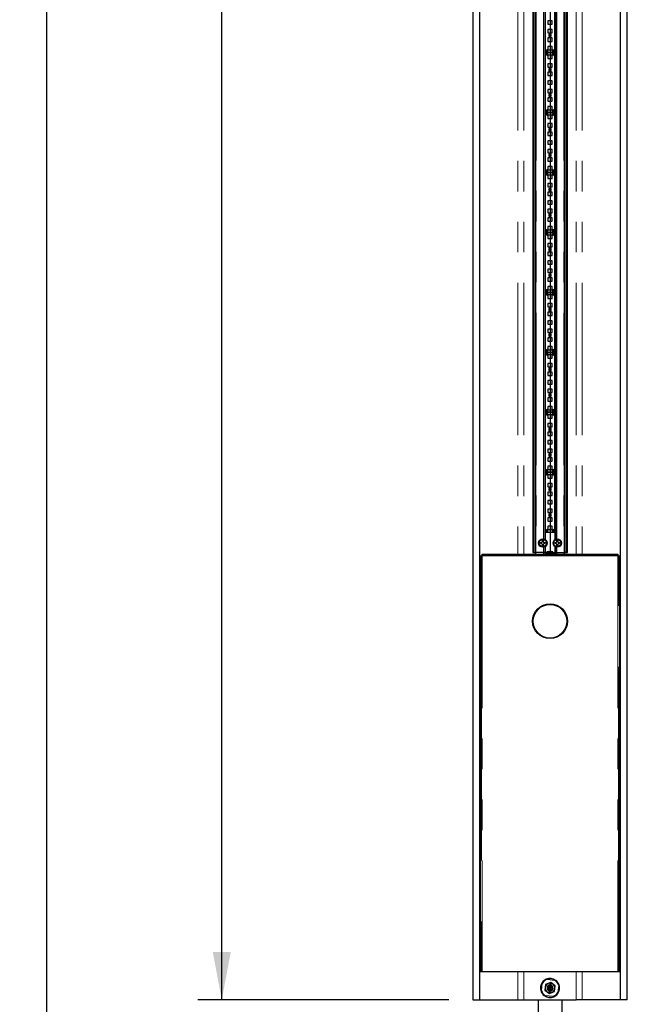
# Model space of a CAD drawing. Header units: millimetres. Extents: x 75 to 4122, y 120 to 5820.
# Tile 26 of 49: x 2187 to 2693, y 2488 to 3309. Entities that reach past the tile are written whole.
import ezdxf

# ---------------------------------------------------------------- set-up
doc = ezdxf.new("R2010")
doc.units = ezdxf.units.MM
doc.header["$LTSCALE"] = 20
doc.linetypes.add('CENTERX2', pattern=[20.32, 12.7, -2.54, 2.54, -2.54])
doc.linetypes.add('PHANTOM', pattern=[12.7, 6.35, -1.27, 1.27, -1.27, 1.27, -1.27])
doc.layers.add('DISEGNO', color=7, linetype='Continuous')
doc.styles.add('SLDTEXTSTYLE0', font='ASTEP-SANS-REGULAR.TTF')
doc.dimstyles.new('SLDDIMSTYLE0', dxfattribs={"dimtxt": 55.654222, "dimasz": 40, "dimexe": 0, "dimexo": 0.0625, "dimgap": 13.913556, "dimtad": 0, "dimrnd": 1e-09, "dimzin": 12, "dimdsep": 46, "dimtxsty": 'SLDTEXTSTYLE0', "dimsah": 1, "dimcen": 0.09, "dimadec": 0, "dimazin": 3, "dimtfac": 1, "dimtofl": 0, "dimtmove": 0, "dimatfit": 3, "dimfxl": 0, "dimfrac": 2, "dimtolj": 1, "dimtzin": 12, "dimarcsym": 0})

# ---------------------------------------------------------------- blocks, each defined once
blk = doc.blocks.new('_D_2')
at = {"layer": 'DISEGNO', "color": 7}
for p, q in [((2544.27, 5121.21), (2335.13, 5121.21)), ((2355.13, 5121.21), (2355.13, 3875.47)), ((2355.13, 2491.21), (2355.13, 3736.95)), ((2544.27, 2491.21), (2335.13, 2491.21))]:
    blk.add_line(p, q, dxfattribs=at)
for points in [[(2355.13, 5121.21), (2347.63, 5081.21), (2362.63, 5081.21)], [(2355.13, 2491.21), (2362.63, 2531.21), (2347.63, 2531.21)]]:
    blk.add_solid(points, dxfattribs=at)
at = {"layer": 'DISEGNO', "color": 7, "insert": (2336.06, 3736.95), "char_height": 42.333, "attachment_point": 1, "rotation": 90, "style": 'SLDTEXTSTYLE0'}
blk.add_mtext('2630', dxfattribs=at)
blk = doc.blocks.new('_D_3')
at = {"layer": 'DISEGNO', "color": 7}
for p, q in [((2581.14, 5589.21), (2189.37, 5589.21)), ((2209.37, 5589.21), (2209.37, 4112.15)), ((2209.37, 2023.21), (2209.37, 3500.27)), ((2581.14, 2023.21), (2189.37, 2023.21))]:
    blk.add_line(p, q, dxfattribs=at)
for points in [[(2209.37, 5589.21), (2201.87, 5549.21), (2216.87, 5549.21)], [(2209.37, 2023.21), (2216.87, 2063.21), (2201.87, 2063.21)]]:
    blk.add_solid(points, dxfattribs=at)
at = {"layer": 'DISEGNO', "color": 7, "attachment_point": 1, "rotation": 90, "style": 'SLDTEXTSTYLE0'}
for s, insert, char_height in [('3550', (2190.3, 3973.15), 42.333), ('MIN. 2920 / MAX. ', (2190.3, 3500.27), 42.3333)]:
    blk.add_mtext(s, dxfattribs=dict(at, insert=insert, char_height=char_height))

msp = doc.modelspace()

# ---------------------------------------------------------------- linework, layer by layer
at = {"color": 7, "linetype": 'Continuous', "lineweight": 25}
for p, q in [((2564.267, 5121.211), (2564.267, 2491.211)), ((2570.267, 2491.211), (2570.267, 5121.211)), ((2687.01, 5121.211), (2687.01, 2491.211)), ((2693.01, 2491.211), (2693.01, 5121.211)), ((2614.208, 5096.211), (2614.208, 2864.211)), ((2615.208, 5096.211), (2615.208, 2864.211)), ((2616.613, 5096.211), (2616.613, 2863.011)), ((2628.636, 5096.211), (2628.636, 2864.211)), ((2628.638, 5096.211), (2628.638, 2864.211)), ((2628.638, 5096.211), (2628.638, 2864.211)), ((2628.641, 5096.211), (2628.641, 2864.211)), ((2640.663, 2863.011), (2640.663, 5096.211)), ((2642.069, 2864.211), (2642.069, 5096.211)), ((2643.068, 2864.211), (2643.068, 5096.211)), ((2623.138, 3424.746), (2623.138, 2875.675)), ((2624.488, 3425.239), (2624.488, 2875.182)), ((2632.788, 3425.239), (2632.788, 2875.182)), ((2634.138, 3424.746), (2634.138, 2875.675)), ((2624.638, 3331.211), (2624.638, 3281.211)), ((2632.638, 3281.211), (2632.638, 3331.211)), ((2626.888, 3307.611), (2626.888, 3304.811)), ((2630.388, 3307.611), (2626.888, 3307.611)), ((2626.888, 3304.811), (2630.388, 3304.811)), ((2626.888, 3300.471), (2626.888, 3297.671)), ((2630.388, 3300.471), (2626.888, 3300.471)), ((2630.388, 3304.811), (2630.388, 3307.611)), ((2630.388, 3297.671), (2630.388, 3300.471)), ((2626.888, 3297.671), (2630.388, 3297.671)), ((2626.888, 3293.331), (2626.888, 3290.531)), ((2630.388, 3293.331), (2626.888, 3293.331)), ((2627.638, 3296.251), (2627.638, 3294.751)), ((2629.638, 3296.251), (2627.638, 3296.251)), ((2627.638, 3294.751), (2629.638, 3294.751)), ((2629.638, 3294.751), (2629.638, 3296.251)), ((2630.388, 3290.531), (2630.388, 3293.331)), ((2626.888, 3290.531), (2630.388, 3290.531)), ((2630.388, 3286.191), (2626.888, 3286.191)), ((2626.888, 3286.191), (2626.888, 3283.391)), ((2630.388, 3283.391), (2630.388, 3286.191)), ((2624.638, 3281.211), (2624.638, 3231.211)), ((2625.388, 3281.211), (2624.638, 3281.211)), ((2624.638, 3281.211), (2625.388, 3281.211)), ((2625.388, 3282.711), (2625.388, 3281.211)), ((2625.388, 3281.211), (2625.388, 3279.711)), ((2626.888, 3281.211), (2625.388, 3281.211)), ((2625.388, 3281.211), (2626.888, 3281.211)), ((2626.888, 3283.391), (2630.388, 3283.391)), ((2626.888, 3281.211), (2626.888, 3282.711)), ((2626.888, 3279.711), (2626.888, 3281.211)), ((2630.388, 3281.211), (2626.888, 3281.211)), ((2626.888, 3281.211), (2630.388, 3281.211)), ((2626.888, 3279.031), (2626.888, 3276.231)), ((2630.388, 3279.031), (2626.888, 3279.031)), ((2626.888, 3276.231), (2630.388, 3276.231)), ((2630.388, 3282.711), (2630.388, 3281.211)), ((2631.888, 3281.211), (2630.388, 3281.211)), ((2630.388, 3281.211), (2630.388, 3279.711)), ((2630.388, 3281.211), (2631.888, 3281.211)), ((2630.388, 3276.231), (2630.388, 3279.031)), ((2631.888, 3281.211), (2631.888, 3282.711)), ((2631.888, 3279.711), (2631.888, 3281.211)), ((2632.638, 3281.211), (2631.888, 3281.211)), ((2631.888, 3281.211), (2632.638, 3281.211)), ((2632.638, 3231.211), (2632.638, 3281.211)), ((2630.388, 3271.891), (2626.888, 3271.891)), ((2626.888, 3271.891), (2626.888, 3269.091)), ((2626.888, 3269.091), (2630.388, 3269.091)), ((2627.638, 3267.671), (2627.638, 3266.171)), ((2629.638, 3267.671), (2627.638, 3267.671)), ((2629.638, 3266.171), (2629.638, 3267.671)), ((2630.388, 3269.091), (2630.388, 3271.891)), ((2626.888, 3264.751), (2626.888, 3261.951)), ((2630.388, 3264.751), (2626.888, 3264.751)), ((2626.888, 3261.951), (2630.388, 3261.951)), ((2627.638, 3266.171), (2629.638, 3266.171)), ((2630.388, 3261.951), (2630.388, 3264.751)), ((2630.388, 3257.611), (2626.888, 3257.611)), ((2626.888, 3257.611), (2626.888, 3254.811)), ((2626.888, 3254.811), (2630.388, 3254.811)), ((2630.388, 3254.811), (2630.388, 3257.611)), ((2626.888, 3250.471), (2626.888, 3247.671)), ((2630.388, 3250.471), (2626.888, 3250.471)), ((2626.888, 3247.671), (2630.388, 3247.671)), ((2630.388, 3243.331), (2626.888, 3243.331)), ((2626.888, 3243.331), (2626.888, 3240.531)), ((2627.638, 3246.251), (2627.638, 3244.751)), ((2629.638, 3246.251), (2627.638, 3246.251)), ((2627.638, 3244.751), (2629.638, 3244.751)), ((2629.638, 3244.751), (2629.638, 3246.251)), ((2630.388, 3247.671), (2630.388, 3250.471)), ((2630.388, 3240.531), (2630.388, 3243.331)), ((2626.888, 3240.531), (2630.388, 3240.531)), ((2626.888, 3236.191), (2626.888, 3233.391)), ((2630.388, 3236.191), (2626.888, 3236.191)), ((2630.388, 3233.391), (2630.388, 3236.191)), ((2624.638, 3231.211), (2625.388, 3231.211)), ((2624.638, 3231.211), (2624.638, 3181.211)), ((2625.388, 3231.211), (2624.638, 3231.211)), ((2625.388, 3232.711), (2625.388, 3231.211)), ((2625.388, 3231.211), (2626.888, 3231.211)), ((2625.388, 3231.211), (2625.388, 3229.711)), ((2626.888, 3231.211), (2625.388, 3231.211)), ((2626.888, 3233.391), (2630.388, 3233.391)), ((2626.888, 3231.211), (2626.888, 3232.711)), ((2626.888, 3231.211), (2630.388, 3231.211)), ((2626.888, 3229.711), (2626.888, 3231.211)), ((2630.388, 3231.211), (2626.888, 3231.211)), ((2626.888, 3229.031), (2626.888, 3226.231)), ((2630.388, 3229.031), (2626.888, 3229.031)), ((2630.388, 3232.711), (2630.388, 3231.211)), ((2630.388, 3231.211), (2631.888, 3231.211)), ((2630.388, 3231.211), (2630.388, 3229.711)), ((2631.888, 3231.211), (2630.388, 3231.211)), ((2630.388, 3226.231), (2630.388, 3229.031)), ((2631.888, 3231.211), (2631.888, 3232.711)), ((2631.888, 3231.211), (2632.638, 3231.211)), ((2631.888, 3229.711), (2631.888, 3231.211)), ((2632.638, 3231.211), (2631.888, 3231.211)), ((2632.638, 3181.211), (2632.638, 3231.211)), ((2626.888, 3226.231), (2630.388, 3226.231)), ((2630.388, 3221.891), (2626.888, 3221.891)), ((2626.888, 3221.891), (2626.888, 3219.091)), ((2626.888, 3219.091), (2630.388, 3219.091)), ((2630.388, 3219.091), (2630.388, 3221.891)), ((2630.388, 3214.751), (2626.888, 3214.751)), ((2626.888, 3214.751), (2626.888, 3211.951)), ((2626.888, 3211.951), (2630.388, 3211.951)), ((2627.638, 3217.671), (2627.638, 3216.171)), ((2629.638, 3217.671), (2627.638, 3217.671)), ((2627.638, 3216.171), (2629.638, 3216.171)), ((2629.638, 3216.171), (2629.638, 3217.671)), ((2630.388, 3211.951), (2630.388, 3214.751)), ((2630.388, 3207.611), (2626.888, 3207.611)), ((2626.888, 3207.611), (2626.888, 3204.811)), ((2626.888, 3204.811), (2630.388, 3204.811)), ((2630.388, 3204.811), (2630.388, 3207.611)), ((2626.888, 3200.471), (2626.888, 3197.671)), ((2630.388, 3200.471), (2626.888, 3200.471)), ((2626.888, 3197.671), (2630.388, 3197.671)), ((2627.638, 3196.251), (2627.638, 3194.751)), ((2629.638, 3196.251), (2627.638, 3196.251)), ((2627.638, 3194.751), (2629.638, 3194.751)), ((2629.638, 3194.751), (2629.638, 3196.251)), ((2630.388, 3197.671), (2630.388, 3200.471)), ((2630.388, 3193.331), (2626.888, 3193.331)), ((2626.888, 3193.331), (2626.888, 3190.531)), ((2626.888, 3190.531), (2630.388, 3190.531)), ((2626.888, 3186.191), (2626.888, 3183.391)), ((2630.388, 3186.191), (2626.888, 3186.191)), ((2630.388, 3190.531), (2630.388, 3193.331)), ((2630.388, 3183.391), (2630.388, 3186.191)), ((2624.638, 3181.211), (2625.388, 3181.211)), ((2624.638, 3181.211), (2624.638, 3131.211)), ((2625.388, 3181.211), (2624.638, 3181.211)), ((2625.388, 3182.711), (2625.388, 3181.211)), ((2625.388, 3181.211), (2626.888, 3181.211)), ((2625.388, 3181.211), (2625.388, 3179.711)), ((2626.888, 3181.211), (2625.388, 3181.211)), ((2626.888, 3183.391), (2630.388, 3183.391)), ((2626.888, 3181.211), (2626.888, 3182.711)), ((2626.888, 3181.211), (2630.388, 3181.211)), ((2626.888, 3179.711), (2626.888, 3181.211)), ((2630.388, 3181.211), (2626.888, 3181.211)), ((2626.888, 3179.031), (2626.888, 3176.231)), ((2630.388, 3179.031), (2626.888, 3179.031)), ((2630.388, 3182.711), (2630.388, 3181.211)), ((2630.388, 3181.211), (2631.888, 3181.211)), ((2630.388, 3181.211), (2630.388, 3179.711)), ((2631.888, 3181.211), (2630.388, 3181.211)), ((2630.388, 3176.231), (2630.388, 3179.031)), ((2631.888, 3181.211), (2631.888, 3182.711)), ((2631.888, 3181.211), (2632.638, 3181.211)), ((2631.888, 3179.711), (2631.888, 3181.211)), ((2632.638, 3181.211), (2631.888, 3181.211)), ((2632.638, 3131.211), (2632.638, 3181.211)), ((2626.888, 3176.231), (2630.388, 3176.231)), ((2630.388, 3171.891), (2626.888, 3171.891)), ((2626.888, 3171.891), (2626.888, 3169.091)), ((2626.888, 3169.091), (2630.388, 3169.091)), ((2630.388, 3169.091), (2630.388, 3171.891)), ((2630.388, 3164.751), (2626.888, 3164.751)), ((2626.888, 3164.751), (2626.888, 3161.951)), ((2626.888, 3161.951), (2630.388, 3161.951)), ((2627.638, 3167.671), (2627.638, 3166.171)), ((2629.638, 3167.671), (2627.638, 3167.671)), ((2627.638, 3166.171), (2629.638, 3166.171)), ((2629.638, 3166.171), (2629.638, 3167.671)), ((2630.388, 3161.951), (2630.388, 3164.751)), ((2626.888, 3157.611), (2626.888, 3154.811)), ((2630.388, 3157.611), (2626.888, 3157.611)), ((2626.888, 3154.811), (2630.388, 3154.811)), ((2630.388, 3154.811), (2630.388, 3157.611)), ((2630.388, 3150.471), (2626.888, 3150.471)), ((2626.888, 3150.471), (2626.888, 3147.671)), ((2626.888, 3147.671), (2630.388, 3147.671)), ((2627.638, 3146.251), (2627.638, 3144.751)), ((2629.638, 3146.251), (2627.638, 3146.251)), ((2627.638, 3144.751), (2629.638, 3144.751)), ((2629.638, 3144.751), (2629.638, 3146.251)), ((2630.388, 3147.671), (2630.388, 3150.471)), ((2626.888, 3143.331), (2626.888, 3140.531)), ((2630.388, 3143.331), (2626.888, 3143.331)), ((2626.888, 3140.531), (2630.388, 3140.531)), ((2626.888, 3136.191), (2626.888, 3133.391)), ((2630.388, 3136.191), (2626.888, 3136.191)), ((2630.388, 3140.531), (2630.388, 3143.331)), ((2630.388, 3133.391), (2630.388, 3136.191)), ((2624.638, 3131.211), (2624.638, 3081.211)), ((2625.388, 3131.211), (2624.638, 3131.211)), ((2624.638, 3131.211), (2625.388, 3131.211)), ((2625.388, 3132.711), (2625.388, 3131.211)), ((2625.388, 3131.211), (2625.388, 3129.711)), ((2626.888, 3131.211), (2625.388, 3131.211)), ((2625.388, 3131.211), (2626.888, 3131.211)), ((2626.888, 3133.391), (2630.388, 3133.391)), ((2626.888, 3131.211), (2626.888, 3132.711)), ((2626.888, 3129.711), (2626.888, 3131.211)), ((2630.388, 3131.211), (2626.888, 3131.211)), ((2626.888, 3131.211), (2630.388, 3131.211)), ((2630.388, 3129.031), (2626.888, 3129.031)), ((2626.888, 3129.031), (2626.888, 3126.231)), ((2630.388, 3132.711), (2630.388, 3131.211)), ((2630.388, 3131.211), (2630.388, 3129.711)), ((2631.888, 3131.211), (2630.388, 3131.211)), ((2630.388, 3131.211), (2631.888, 3131.211)), ((2630.388, 3126.231), (2630.388, 3129.031)), ((2631.888, 3131.211), (2631.888, 3132.711)), ((2631.888, 3129.711), (2631.888, 3131.211)), ((2632.638, 3131.211), (2631.888, 3131.211)), ((2631.888, 3131.211), (2632.638, 3131.211)), ((2632.638, 3081.211), (2632.638, 3131.211)), ((2626.888, 3126.231), (2630.388, 3126.231)), ((2630.388, 3121.891), (2626.888, 3121.891)), ((2626.888, 3121.891), (2626.888, 3119.091)), ((2630.388, 3119.091), (2630.388, 3121.891)), ((2626.888, 3119.091), (2630.388, 3119.091)), ((2626.888, 3114.751), (2626.888, 3111.951)), ((2630.388, 3114.751), (2626.888, 3114.751)), ((2626.888, 3111.951), (2630.388, 3111.951)), ((2627.638, 3117.671), (2627.638, 3116.171)), ((2629.638, 3117.671), (2627.638, 3117.671)), ((2627.638, 3116.171), (2629.638, 3116.171)), ((2629.638, 3116.171), (2629.638, 3117.671)), ((2630.388, 3111.951), (2630.388, 3114.751)), ((2626.888, 3107.611), (2626.888, 3104.811)), ((2630.388, 3107.611), (2626.888, 3107.611)), ((2626.888, 3104.811), (2630.388, 3104.811)), ((2630.388, 3104.811), (2630.388, 3107.611)), ((2626.888, 3100.471), (2626.888, 3097.671)), ((2630.388, 3100.471), (2626.888, 3100.471)), ((2626.888, 3097.671), (2630.388, 3097.671)), ((2627.638, 3096.251), (2627.638, 3094.751)), ((2629.638, 3096.251), (2627.638, 3096.251)), ((2629.638, 3094.751), (2629.638, 3096.251)), ((2630.388, 3097.671), (2630.388, 3100.471)), ((2630.388, 3093.331), (2626.888, 3093.331)), ((2626.888, 3093.331), (2626.888, 3090.531)), ((2626.888, 3090.531), (2630.388, 3090.531)), ((2627.638, 3094.751), (2629.638, 3094.751)), ((2630.388, 3090.531), (2630.388, 3093.331)), ((2624.638, 3081.211), (2624.638, 3031.211)), ((2625.388, 3081.211), (2624.638, 3081.211)), ((2624.638, 3081.211), (2625.388, 3081.211)), ((2625.388, 3082.711), (2625.388, 3081.211)), ((2625.388, 3081.211), (2625.388, 3079.711)), ((2626.888, 3081.211), (2625.388, 3081.211)), ((2625.388, 3081.211), (2626.888, 3081.211)), ((2630.388, 3086.191), (2626.888, 3086.191)), ((2626.888, 3086.191), (2626.888, 3083.391)), ((2626.888, 3083.391), (2630.388, 3083.391)), ((2626.888, 3081.211), (2626.888, 3082.711)), ((2626.888, 3079.711), (2626.888, 3081.211)), ((2630.388, 3081.211), (2626.888, 3081.211)), ((2626.888, 3081.211), (2630.388, 3081.211)), ((2630.388, 3079.031), (2626.888, 3079.031)), ((2626.888, 3079.031), (2626.888, 3076.231)), ((2630.388, 3083.391), (2630.388, 3086.191)), ((2630.388, 3082.711), (2630.388, 3081.211)), ((2631.888, 3081.211), (2630.388, 3081.211)), ((2630.388, 3081.211), (2630.388, 3079.711)), ((2630.388, 3081.211), (2631.888, 3081.211)), ((2630.388, 3076.231), (2630.388, 3079.031)), ((2631.888, 3081.211), (2631.888, 3082.711)), ((2631.888, 3079.711), (2631.888, 3081.211)), ((2632.638, 3081.211), (2631.888, 3081.211)), ((2631.888, 3081.211), (2632.638, 3081.211)), ((2632.638, 3031.211), (2632.638, 3081.211)), ((2626.888, 3076.231), (2630.388, 3076.231)), ((2630.388, 3071.891), (2626.888, 3071.891)), ((2626.888, 3071.891), (2626.888, 3069.091)), ((2630.388, 3069.091), (2630.388, 3071.891)), ((2626.888, 3069.091), (2630.388, 3069.091)), ((2626.888, 3064.751), (2626.888, 3061.951)), ((2630.388, 3064.751), (2626.888, 3064.751)), ((2627.638, 3067.671), (2627.638, 3066.171)), ((2629.638, 3067.671), (2627.638, 3067.671)), ((2627.638, 3066.171), (2629.638, 3066.171)), ((2629.638, 3066.171), (2629.638, 3067.671)), ((2630.388, 3061.951), (2630.388, 3064.751)), ((2626.888, 3061.951), (2630.388, 3061.951)), ((2630.388, 3057.611), (2626.888, 3057.611)), ((2626.888, 3057.611), (2626.888, 3054.811)), ((2626.888, 3054.811), (2630.388, 3054.811)), ((2630.388, 3054.811), (2630.388, 3057.611)), ((2626.888, 3050.471), (2626.888, 3047.671)), ((2630.388, 3050.471), (2626.888, 3050.471)), ((2626.888, 3047.671), (2630.388, 3047.671)), ((2627.638, 3046.251), (2627.638, 3044.751)), ((2629.638, 3046.251), (2627.638, 3046.251)), ((2629.638, 3044.751), (2629.638, 3046.251)), ((2630.388, 3047.671), (2630.388, 3050.471)), ((2626.888, 3043.331), (2626.888, 3040.531)), ((2630.388, 3043.331), (2626.888, 3043.331)), ((2626.888, 3040.531), (2630.388, 3040.531)), ((2627.638, 3044.751), (2629.638, 3044.751)), ((2630.388, 3040.531), (2630.388, 3043.331)), ((2624.638, 3031.211), (2625.388, 3031.211)), ((2624.638, 3031.211), (2624.638, 2981.211)), ((2625.388, 3031.211), (2624.638, 3031.211)), ((2625.388, 3032.711), (2625.388, 3031.211)), ((2625.388, 3031.211), (2626.888, 3031.211)), ((2625.388, 3031.211), (2625.388, 3029.711)), ((2626.888, 3031.211), (2625.388, 3031.211)), ((2630.388, 3036.191), (2626.888, 3036.191)), ((2626.888, 3036.191), (2626.888, 3033.391)), ((2626.888, 3033.391), (2630.388, 3033.391)), ((2626.888, 3031.211), (2626.888, 3032.711)), ((2626.888, 3031.211), (2630.388, 3031.211)), ((2626.888, 3029.711), (2626.888, 3031.211)), ((2630.388, 3031.211), (2626.888, 3031.211)), ((2630.388, 3033.391), (2630.388, 3036.191)), ((2630.388, 3032.711), (2630.388, 3031.211)), ((2630.388, 3031.211), (2631.888, 3031.211)), ((2630.388, 3031.211), (2630.388, 3029.711)), ((2631.888, 3031.211), (2630.388, 3031.211)), ((2631.888, 3031.211), (2631.888, 3032.711)), ((2631.888, 3031.211), (2632.638, 3031.211)), ((2631.888, 3029.711), (2631.888, 3031.211)), ((2632.638, 3031.211), (2631.888, 3031.211)), ((2632.638, 2981.211), (2632.638, 3031.211)), ((2626.888, 3029.031), (2626.888, 3026.231)), ((2630.388, 3029.031), (2626.888, 3029.031)), ((2626.888, 3026.231), (2630.388, 3026.231)), ((2626.888, 3021.891), (2626.888, 3019.091)), ((2630.388, 3021.891), (2626.888, 3021.891)), ((2630.388, 3026.231), (2630.388, 3029.031)), ((2630.388, 3019.091), (2630.388, 3021.891)), ((2626.888, 3019.091), (2630.388, 3019.091)), ((2630.388, 3014.751), (2626.888, 3014.751)), ((2626.888, 3014.751), (2626.888, 3011.951)), ((2627.638, 3017.671), (2627.638, 3016.171)), ((2629.638, 3017.671), (2627.638, 3017.671)), ((2627.638, 3016.171), (2629.638, 3016.171)), ((2629.638, 3016.171), (2629.638, 3017.671)), ((2630.388, 3011.951), (2630.388, 3014.751)), ((2626.888, 3011.951), (2630.388, 3011.951)), ((2626.888, 3007.611), (2626.888, 3004.811)), ((2630.388, 3007.611), (2626.888, 3007.611)), ((2630.388, 3004.811), (2630.388, 3007.611)), ((2626.888, 3004.811), (2630.388, 3004.811)), ((2626.888, 3000.471), (2626.888, 2997.671)), ((2630.388, 3000.471), (2626.888, 3000.471)), ((2626.888, 2997.671), (2630.388, 2997.671)), ((2630.388, 2997.671), (2630.388, 3000.471)), ((2630.388, 2993.331), (2626.888, 2993.331)), ((2626.888, 2993.331), (2626.888, 2990.531)), ((2626.888, 2990.531), (2630.388, 2990.531)), ((2627.638, 2996.251), (2627.638, 2994.751)), ((2629.638, 2996.251), (2627.638, 2996.251)), ((2627.638, 2994.751), (2629.638, 2994.751)), ((2629.638, 2994.751), (2629.638, 2996.251)), ((2630.388, 2990.531), (2630.388, 2993.331)), ((2624.638, 2981.211), (2625.388, 2981.211)), ((2624.638, 2981.211), (2624.638, 2931.211)), ((2625.388, 2981.211), (2624.638, 2981.211)), ((2625.388, 2982.711), (2625.388, 2981.211)), ((2625.388, 2981.211), (2626.888, 2981.211)), ((2625.388, 2981.211), (2625.388, 2979.711)), ((2626.888, 2981.211), (2625.388, 2981.211)), ((2626.888, 2986.191), (2626.888, 2983.391)), ((2630.388, 2986.191), (2626.888, 2986.191)), ((2626.888, 2983.391), (2630.388, 2983.391)), ((2626.888, 2981.211), (2626.888, 2982.711)), ((2626.888, 2981.211), (2630.388, 2981.211)), ((2626.888, 2979.711), (2626.888, 2981.211)), ((2630.388, 2981.211), (2626.888, 2981.211)), ((2630.388, 2983.391), (2630.388, 2986.191)), ((2630.388, 2982.711), (2630.388, 2981.211)), ((2630.388, 2981.211), (2631.888, 2981.211)), ((2630.388, 2981.211), (2630.388, 2979.711)), ((2631.888, 2981.211), (2630.388, 2981.211)), ((2631.888, 2981.211), (2631.888, 2982.711)), ((2631.888, 2981.211), (2632.638, 2981.211)), ((2631.888, 2979.711), (2631.888, 2981.211)), ((2632.638, 2981.211), (2631.888, 2981.211)), ((2632.638, 2931.211), (2632.638, 2981.211)), ((2626.888, 2979.031), (2626.888, 2976.231)), ((2630.388, 2979.031), (2626.888, 2979.031)), ((2626.888, 2976.231), (2630.388, 2976.231)), ((2630.388, 2976.231), (2630.388, 2979.031)), ((2630.388, 2971.891), (2626.888, 2971.891)), ((2626.888, 2971.891), (2626.888, 2969.091)), ((2626.888, 2969.091), (2630.388, 2969.091)), ((2626.888, 2964.751), (2626.888, 2961.951)), ((2630.388, 2964.751), (2626.888, 2964.751)), ((2627.638, 2967.671), (2627.638, 2966.171)), ((2629.638, 2967.671), (2627.638, 2967.671)), ((2627.638, 2966.171), (2629.638, 2966.171)), ((2629.638, 2966.171), (2629.638, 2967.671)), ((2630.388, 2969.091), (2630.388, 2971.891)), ((2630.388, 2961.951), (2630.388, 2964.751)), ((2626.888, 2961.951), (2630.388, 2961.951)), ((2626.888, 2957.611), (2626.888, 2954.811)), ((2630.388, 2957.611), (2626.888, 2957.611)), ((2630.388, 2954.811), (2630.388, 2957.611)), ((2626.888, 2954.811), (2630.388, 2954.811)), ((2630.388, 2950.471), (2626.888, 2950.471)), ((2626.888, 2950.471), (2626.888, 2947.671)), ((2626.888, 2947.671), (2630.388, 2947.671)), ((2630.388, 2947.671), (2630.388, 2950.471)), ((2630.388, 2943.331), (2626.888, 2943.331)), ((2626.888, 2943.331), (2626.888, 2940.531)), ((2626.888, 2940.531), (2630.388, 2940.531)), ((2627.638, 2946.251), (2627.638, 2944.751)), ((2629.638, 2946.251), (2627.638, 2946.251)), ((2627.638, 2944.751), (2629.638, 2944.751)), ((2629.638, 2944.751), (2629.638, 2946.251)), ((2630.388, 2940.531), (2630.388, 2943.331)), ((2624.638, 2931.211), (2625.388, 2931.211)), ((2624.638, 2931.211), (2624.638, 2881.211)), ((2625.388, 2931.211), (2624.638, 2931.211)), ((2625.388, 2932.711), (2625.388, 2931.211)), ((2625.388, 2931.211), (2626.888, 2931.211)), ((2625.388, 2931.211), (2625.388, 2929.711)), ((2626.888, 2931.211), (2625.388, 2931.211)), ((2626.888, 2936.191), (2626.888, 2933.391)), ((2630.388, 2936.191), (2626.888, 2936.191)), ((2626.888, 2933.391), (2630.388, 2933.391)), ((2626.888, 2931.211), (2626.888, 2932.711)), ((2626.888, 2931.211), (2630.388, 2931.211)), ((2626.888, 2929.711), (2626.888, 2931.211)), ((2630.388, 2931.211), (2626.888, 2931.211)), ((2630.388, 2933.391), (2630.388, 2936.191)), ((2630.388, 2932.711), (2630.388, 2931.211)), ((2630.388, 2931.211), (2631.888, 2931.211)), ((2630.388, 2931.211), (2630.388, 2929.711)), ((2631.888, 2931.211), (2630.388, 2931.211)), ((2631.888, 2931.211), (2631.888, 2932.711)), ((2631.888, 2931.211), (2632.638, 2931.211)), ((2631.888, 2929.711), (2631.888, 2931.211)), ((2632.638, 2931.211), (2631.888, 2931.211)), ((2632.638, 2881.211), (2632.638, 2931.211)), ((2626.888, 2929.031), (2626.888, 2926.231)), ((2630.388, 2929.031), (2626.888, 2929.031)), ((2626.888, 2926.231), (2630.388, 2926.231)), ((2630.388, 2926.231), (2630.388, 2929.031)), ((2630.388, 2921.891), (2626.888, 2921.891)), ((2626.888, 2921.891), (2626.888, 2919.091)), ((2626.888, 2919.091), (2630.388, 2919.091)), ((2626.888, 2914.751), (2626.888, 2911.951)), ((2630.388, 2914.751), (2626.888, 2914.751)), ((2627.638, 2917.671), (2627.638, 2916.171)), ((2629.638, 2917.671), (2627.638, 2917.671)), ((2627.638, 2916.171), (2629.638, 2916.171)), ((2629.638, 2916.171), (2629.638, 2917.671)), ((2630.388, 2919.091), (2630.388, 2921.891)), ((2630.388, 2911.951), (2630.388, 2914.751)), ((2626.888, 2911.951), (2630.388, 2911.951)), ((2626.888, 2907.611), (2626.888, 2904.811)), ((2630.388, 2907.611), (2626.888, 2907.611)), ((2630.388, 2904.811), (2630.388, 2907.611)), ((2626.888, 2904.811), (2630.388, 2904.811)), ((2626.888, 2900.471), (2626.888, 2897.671)), ((2630.388, 2900.471), (2626.888, 2900.471)), ((2630.388, 2897.671), (2630.388, 2900.471)), ((2626.888, 2897.671), (2630.388, 2897.671)), ((2626.888, 2893.331), (2626.888, 2890.531)), ((2630.388, 2893.331), (2626.888, 2893.331)), ((2626.888, 2890.531), (2630.388, 2890.531)), ((2627.638, 2896.251), (2627.638, 2894.751)), ((2629.638, 2896.251), (2627.638, 2896.251)), ((2627.638, 2894.751), (2629.638, 2894.751)), ((2629.638, 2894.751), (2629.638, 2896.251)), ((2630.388, 2890.531), (2630.388, 2893.331)), ((2625.388, 2882.711), (2625.388, 2881.211)), ((2626.888, 2886.191), (2626.888, 2883.391)), ((2630.388, 2886.191), (2626.888, 2886.191)), ((2626.888, 2883.391), (2630.388, 2883.391)), ((2626.888, 2881.211), (2626.888, 2882.711)), ((2630.388, 2883.391), (2630.388, 2886.191)), ((2630.388, 2882.711), (2630.388, 2881.211)), ((2631.888, 2881.211), (2631.888, 2882.711)), ((2622.263, 2874.211), (2623.013, 2874.211)), ((2622.263, 2873.586), (2622.263, 2874.211)), ((2623.013, 2874.211), (2623.013, 2873.586)), ((2624.638, 2881.211), (2624.638, 2875.083)), ((2624.638, 2881.211), (2625.388, 2881.211)), ((2625.388, 2881.211), (2626.888, 2881.211)), ((2626.888, 2881.211), (2630.388, 2881.211)), ((2630.388, 2881.211), (2631.888, 2881.211)), ((2631.888, 2881.211), (2632.638, 2881.211)), ((2632.638, 2881.211), (2632.638, 2875.083)), ((2634.263, 2874.211), (2635.013, 2874.211)), ((2634.263, 2873.586), (2634.263, 2874.211)), ((2635.013, 2874.211), (2635.013, 2873.586)), ((2620.638, 2872.586), (2621.263, 2872.586)), ((2620.638, 2871.836), (2620.638, 2872.586)), ((2621.263, 2871.836), (2620.638, 2871.836)), ((2622.263, 2870.211), (2622.263, 2870.836)), ((2623.013, 2870.211), (2622.263, 2870.211)), ((2623.013, 2870.836), (2623.013, 2870.211)), ((2623.138, 2868.746), (2623.138, 2863.011)), ((2624.013, 2872.586), (2624.638, 2872.586)), ((2624.638, 2871.836), (2624.013, 2871.836)), ((2624.488, 2869.239), (2624.488, 2863.011)), ((2624.638, 2872.586), (2624.638, 2871.836)), ((2624.638, 2869.338), (2624.638, 2863.011)), ((2632.638, 2872.586), (2633.263, 2872.586)), ((2632.638, 2871.836), (2632.638, 2872.586)), ((2633.263, 2871.836), (2632.638, 2871.836)), ((2632.638, 2869.338), (2632.638, 2863.011)), ((2632.788, 2869.239), (2632.788, 2863.011)), ((2634.138, 2868.746), (2634.138, 2863.011)), ((2634.263, 2870.211), (2634.263, 2870.836)), ((2635.013, 2870.211), (2634.263, 2870.211)), ((2635.013, 2870.836), (2635.013, 2870.211)), ((2636.013, 2872.586), (2636.638, 2872.586)), ((2636.638, 2871.836), (2636.013, 2871.836)), ((2636.638, 2872.586), (2636.638, 2871.836)), ((2570.513, 2861.511), (2570.513, 2515.011)), ((2570.513, 2861.511), (2572.013, 2861.511)), ((2572.013, 2863.011), (2685.264, 2863.011)), ((2572.013, 2861.511), (2572.013, 2863.011)), ((2614.357, 2864.211), (2614.21, 2864.211)), ((2614.317, 2864.211), (2616.613, 2864.211)), ((2615.342, 2864.211), (2615.209, 2864.211)), ((2615.303, 2864.211), (2616.613, 2864.211)), ((2628.636, 2864.211), (2615.359, 2864.211)), ((2625.138, 2863.511), (2625.138, 2863.011)), ((2625.138, 2863.511), (2630.042, 2863.511)), ((2625.788, 2863.811), (2625.788, 2863.511)), ((2627.138, 2865.161), (2630.138, 2865.161)), ((2628.641, 2864.211), (2641.918, 2864.211)), ((2630.042, 2863.511), (2632.138, 2863.511)), ((2631.488, 2863.511), (2631.488, 2863.811)), ((2632.138, 2863.011), (2632.138, 2863.511)), ((2641.974, 2864.211), (2640.663, 2864.211)), ((2642.96, 2864.211), (2640.663, 2864.211)), ((2641.935, 2864.211), (2642.067, 2864.211)), ((2642.92, 2864.211), (2643.067, 2864.211)), ((2685.264, 2863.011), (2685.264, 2861.511)), ((2685.264, 2861.511), (2686.764, 2861.511)), ((2686.764, 2515.011), (2686.764, 2861.511)), ((2570.513, 2515.011), (2572.013, 2515.011)), ((2572.013, 2515.011), (2685.264, 2515.011)), ((2685.264, 2515.011), (2686.764, 2515.011)), ((2621.431, 2499.137), (2622.149, 2504.971)), ((2622.285, 2506.072), (2622.149, 2504.971)), ((2624.858, 2504.061), (2624.28, 2499.362)), ((2629.217, 2505.909), (2624.858, 2504.061)), ((2626.564, 2508.418), (2625.464, 2508.554)), ((2626.564, 2508.418), (2632.399, 2507.7)), ((2628.521, 2504.348), (2627.763, 2498.195)), ((2628.756, 2498.073), (2629.513, 2504.226)), ((2632.997, 2503.059), (2629.217, 2505.909)), ((2633.5, 2507.564), (2632.399, 2507.7)), ((2635.846, 2503.285), (2635.981, 2504.385)), ((2621.431, 2499.137), (2621.295, 2498.036)), ((2624.28, 2499.362), (2628.06, 2496.512)), ((2627.434, 2499.614), (2627.434, 2499.612)), ((2627.858, 2503.053), (2627.858, 2503.052)), ((2628.06, 2496.512), (2632.418, 2498.36)), ((2629.418, 2499.363), (2629.419, 2499.369)), ((2629.843, 2502.807), (2629.843, 2502.814)), ((2632.418, 2498.36), (2632.997, 2503.059)), ((2632.672, 2500.844), (2632.685, 2501.053)), ((2634.992, 2496.349), (2635.127, 2497.45)), ((2635.846, 2503.285), (2635.127, 2497.45)), ((2564.267, 2491.211), (2570.267, 2491.211)), ((2570.267, 2491.211), (2601.761, 2491.211)), ((2601.761, 2491.211), (2606.931, 2491.211)), ((2606.931, 2491.211), (2650.346, 2491.211)), ((2618.638, 2491.211), (2618.638, 2220.4)), ((2623.777, 2494.857), (2624.878, 2494.722)), ((2630.712, 2494.003), (2624.878, 2494.722)), ((2630.712, 2494.003), (2631.813, 2493.867)), ((2638.638, 2202.512), (2638.638, 2491.211)), ((2655.515, 2491.211), (2650.346, 2491.211)), ((2687.01, 2491.211), (2655.515, 2491.211)), ((2693.01, 2491.211), (2687.01, 2491.211))]:
    msp.add_line(p, q, dxfattribs=at)
at = {"color": 250, "linetype": 'PHANTOM', "lineweight": 18}
for p, q in [((2601.761, 5121.211), (2601.761, 2863.011)), ((2606.931, 5121.211), (2606.931, 2863.011)), ((2650.346, 5121.211), (2650.346, 2863.011)), ((2655.515, 5121.211), (2655.515, 2863.011)), ((2614.302, 5096.211), (2614.302, 2864.211)), ((2614.357, 5096.211), (2614.357, 2864.211)), ((2615.303, 5096.211), (2615.303, 2864.211)), ((2615.342, 5096.211), (2615.342, 2864.211)), ((2617.113, 5096.211), (2617.113, 2863.011)), ((2640.163, 5096.211), (2640.163, 2863.011)), ((2641.918, 5096.211), (2641.918, 2864.211)), ((2641.984, 5096.211), (2641.984, 2864.211)), ((2642.92, 5096.211), (2642.92, 2864.211)), ((2642.96, 5096.211), (2642.96, 2864.211)), ((2572.013, 2861.511), (2572.013, 2515.011)), ((2572.013, 2861.511), (2685.264, 2861.511)), ((2625.788, 2863.811), (2631.488, 2863.811)), ((2685.264, 2861.511), (2685.264, 2515.011)), ((2601.761, 2515.011), (2601.761, 2491.211)), ((2606.931, 2515.011), (2606.931, 2491.211)), ((2650.346, 2515.011), (2650.346, 2491.211)), ((2655.515, 2515.011), (2655.515, 2491.211))]:
    msp.add_line(p, q, dxfattribs=at)
at = {"color": 7, "linetype": 'CENTERX2'}
for p, q in [((2571.351, 2861.511), (2571.351, 2515.011)), ((2685.264, 2862.005), (2572.013, 2862.005)), ((2685.926, 2515.011), (2685.926, 2861.511))]:
    msp.add_line(p, q, dxfattribs=at)
at = {"color": 7, "linetype": 'Continuous', "lineweight": 25, "flags": 128}
for points in [[(2631.408, 2504.165), (2630.828, 2504.617), (2630.765, 2504.657)], [(2624.741, 2502.312), (2624.593, 2501.404), (2624.588, 2501.211)], [(2625.734, 2498.387), (2625.965, 2498.168), (2626.624, 2497.697)], [(2629.691, 2497.3), (2630.494, 2497.61), (2630.722, 2497.737)]]:
    msp.add_lwpolyline(points, dxfattribs=at)
at = {"color": 7, "linetype": 'Continuous', "lineweight": 25}
for centre, radius in [((2622.638, 2872.211), 3.5), ((2622.638, 2872.211), 3), ((2634.638, 2872.211), 3.5), ((2634.638, 2872.211), 3), ((2628.638, 2807.011), 14.5), ((2628.638, 2807.011), 14)]:
    msp.add_circle(centre, radius, dxfattribs=at)
for centre, radius, start, end in [((2626.138, 3282.711), 0.75, 360, 180), ((2626.138, 3279.711), 0.75, 180, 0), ((2631.138, 3282.711), 0.75, 0, 180), ((2631.138, 3279.711), 0.75, 180, 0), ((2626.138, 3232.711), 0.75, 360, 180), ((2626.138, 3229.711), 0.75, 180, 0), ((2631.138, 3232.711), 0.75, 0, 180), ((2631.138, 3229.711), 0.75, 180, 0), ((2626.138, 3182.711), 0.75, 360, 180), ((2626.138, 3179.711), 0.75, 180, 0), ((2631.138, 3182.711), 0.75, 0, 180), ((2631.138, 3179.711), 0.75, 180, 0), ((2626.138, 3132.711), 0.75, 360, 180), ((2626.138, 3129.711), 0.75, 180, 0), ((2631.138, 3132.711), 0.75, 0, 180), ((2631.138, 3129.711), 0.75, 180, 0), ((2626.138, 3082.711), 0.75, 360, 180), ((2626.138, 3079.711), 0.75, 180, 0), ((2631.138, 3082.711), 0.75, 0, 180), ((2631.138, 3079.711), 0.75, 180, 0), ((2626.138, 3032.711), 0.75, 360, 180), ((2626.138, 3029.711), 0.75, 180, 0), ((2631.138, 3032.711), 0.75, 0, 180), ((2631.138, 3029.711), 0.75, 180, 0), ((2626.138, 2982.711), 0.75, 360, 180), ((2631.138, 2982.711), 0.75, 0, 180), ((2626.138, 2979.711), 0.75, 180, 0), ((2631.138, 2979.711), 0.75, 180, 0), ((2626.138, 2932.711), 0.75, 360, 180), ((2631.138, 2932.711), 0.75, 0, 180), ((2626.138, 2929.711), 0.75, 180, 0), ((2631.138, 2929.711), 0.75, 180, 0), ((2626.138, 2882.711), 0.75, 360, 180), ((2631.138, 2882.711), 0.75, 0, 180), ((2627.138, 2863.811), 1.35, 90, 180), ((2630.138, 2863.811), 1.35, 0, 90), ((2628.638, 2501.211), 8, 142.578026, 203.381121), ((2628.638, 2501.211), 7.5, 106.053492, 149.905655), ((2628.638, 2501.211), 8, 113.381121, 142.578026), ((2628.638, 2501.211), 4, 112.979573, 172.979573), ((2628.638, 2501.211), 8, 52.578026, 113.381121), ((2628.638, 2501.211), 4, 52.979573, 112.979573), ((2629.017, 2504.287), 0.5, 352.979573, 172.979573), ((2628.638, 2501.211), 4, 352.979573, 52.979573), ((2628.638, 2501.211), 7.5, 16.053492, 59.905655), ((2628.638, 2501.211), 8, 23.381121, 52.578026), ((2628.638, 2501.211), 8, 322.578026, 23.381121), ((2628.638, 2501.211), 8, 203.381121, 232.578026), ((2628.638, 2501.211), 7.5, 196.053492, 239.905655), ((2628.638, 2501.211), 4, 172.979573, 232.979573), ((2628.638, 2501.211), 2.5, 94.516533, 251.442614), ((2628.638, 2501.211), 4, 232.979573, 292.979573), ((2628.638, 2501.211), 2, 97.457086, 248.502061), ((2628.638, 2501.211), 1.5, 102.450794, 243.508353), ((2628.259, 2498.134), 0.5, 172.979573, 352.979573), ((2628.638, 2501.211), 2.5, 274.516533, 352.979573), ((2628.638, 2501.211), 2, 277.457086, 352.979573), ((2628.638, 2501.211), 1.5, 282.450794, 352.979573), ((2628.638, 2501.211), 1.5, 352.979573, 63.508353), ((2628.638, 2501.211), 2, 352.979573, 68.502061), ((2628.638, 2501.211), 2.5, 352.979573, 71.442614), ((2628.638, 2501.211), 4, 292.979573, 352.979573), ((2628.638, 2501.211), 7.5, 286.053492, 329.905655), ((2628.638, 2501.211), 8, 293.381121, 322.578026), ((2628.638, 2501.211), 8, 232.578026, 293.381121)]:
    msp.add_arc(centre, radius, start, end, dxfattribs=at)
for points, knots in [([(2621.263, 2872.586), (2621.371, 2872.596), (2621.588, 2872.616), (2621.882, 2872.778), (2622.106, 2873.017), (2622.24, 2873.299), (2622.256, 2873.493), (2622.263, 2873.586)], [0, 0, 0, 0, 0.2094219, 0.419176, 0.6217876, 0.8210022, 1, 1, 1, 1]), ([(2623.013, 2873.586), (2623.023, 2873.478), (2623.044, 2873.261), (2623.206, 2872.966), (2623.445, 2872.743), (2623.727, 2872.608), (2623.921, 2872.593), (2624.013, 2872.586)], [0, 0, 0, 0, 0.2094219, 0.419176, 0.6217876, 0.8210022, 1, 1, 1, 1]), ([(2633.263, 2872.586), (2633.371, 2872.596), (2633.588, 2872.616), (2633.882, 2872.778), (2634.106, 2873.017), (2634.24, 2873.299), (2634.256, 2873.493), (2634.263, 2873.586)], [0, 0, 0, 0, 0.2094219, 0.419176, 0.6217876, 0.8210022, 1, 1, 1, 1]), ([(2635.013, 2873.586), (2635.023, 2873.478), (2635.044, 2873.261), (2635.206, 2872.966), (2635.445, 2872.743), (2635.727, 2872.608), (2635.921, 2872.593), (2636.013, 2872.586)], [0, 0, 0, 0, 0.2094219, 0.419176, 0.6217876, 0.8210022, 1, 1, 1, 1]), ([(2622.263, 2870.836), (2622.253, 2870.944), (2622.233, 2871.16), (2622.071, 2871.455), (2621.832, 2871.678), (2621.55, 2871.813), (2621.355, 2871.828), (2621.263, 2871.836)], [0, 0, 0, 0, 0.2094219, 0.419176, 0.6217876, 0.8210022, 1, 1, 1, 1]), ([(2624.013, 2871.836), (2623.905, 2871.825), (2623.689, 2871.805), (2623.394, 2871.643), (2623.171, 2871.404), (2623.036, 2871.122), (2623.021, 2870.928), (2623.013, 2870.836)], [0, 0, 0, 0, 0.20942192, 0.41917601, 0.62178756, 0.8210022, 1, 1, 1, 1]), ([(2634.263, 2870.836), (2634.253, 2870.944), (2634.233, 2871.16), (2634.071, 2871.455), (2633.832, 2871.678), (2633.55, 2871.813), (2633.355, 2871.828), (2633.263, 2871.836)], [0, 0, 0, 0, 0.2094219, 0.419176, 0.6217876, 0.8210022, 1, 1, 1, 1]), ([(2636.013, 2871.836), (2635.905, 2871.825), (2635.689, 2871.805), (2635.394, 2871.643), (2635.171, 2871.404), (2635.036, 2871.122), (2635.021, 2870.928), (2635.013, 2870.836)], [0, 0, 0, 0, 0.20942192, 0.41917601, 0.62178756, 0.8210022, 1, 1, 1, 1]), ([(2628.638, 2864.211), (2627.869, 2864.211), (2626.33, 2864.211), (2624.094, 2864.211), (2621.974, 2864.211), (2619.954, 2864.211), (2618.108, 2864.211), (2616.511, 2864.211), (2615.29, 2864.211), (2614.631, 2864.211), (2614.411, 2864.211), (2614.354, 2864.211)], [0, 0, 0, 0, 0.1144245, 0.2290498, 0.3429155, 0.4567712, 0.5821087, 0.7074442, 0.8317075, 0.9559414, 1, 1, 1, 1]), ([(2628.636, 2864.211), (2628.636, 2864.211), (2628.637, 2864.211), (2628.638, 2864.211), (2628.638, 2864.211), (2628.638, 2864.211)], [0, 0, 0, 0, 0.300407, 0.6008141, 1, 1, 1, 1]), ([(2628.638, 2864.211), (2629.407, 2864.211), (2630.947, 2864.211), (2633.183, 2864.211), (2635.302, 2864.211), (2637.323, 2864.211), (2639.168, 2864.211), (2640.765, 2864.211), (2641.987, 2864.211), (2642.645, 2864.211), (2642.865, 2864.211), (2642.923, 2864.211)], [0, 0, 0, 0, 0.1144245, 0.2290498, 0.3429155, 0.4567712, 0.5821087, 0.7074442, 0.8317075, 0.9559414, 1, 1, 1, 1]), ([(2628.641, 2864.211), (2628.64, 2864.211), (2628.64, 2864.211), (2628.639, 2864.211), (2628.638, 2864.211), (2628.638, 2864.211)], [0, 0, 0, 0, 0.300407, 0.6008141, 1, 1, 1, 1])]:
    msp.add_open_spline(points, degree=3, knots=knots, dxfattribs=at)

# ---------------------------------------------------------------- dimensions: what is measured, and where the dimension line sits
at = {"layer": 'DISEGNO', "color": 7}
dim = msp.add_linear_dim(base=(2209.373, 5589.211), p1=(2601.138, 2023.211), p2=(2601.138, 5589.211), angle=90, text='MIN. 2920 / MAX. <>', dimstyle='SLDDIMSTYLE0', dxfattribs=at)
dim.commit()
dim.dimension.update_dxf_attribs({"geometry": '_D_3', "text_midpoint": (2209.373, 3806.211), "dimtype": 160})
dim = msp.add_linear_dim(base=(2355.131, 2491.211), p1=(2564.267, 5121.211), p2=(2564.267, 2491.211), angle=90, dimstyle='SLDDIMSTYLE0', dxfattribs=at)
dim.commit()
dim.dimension.update_dxf_attribs({"geometry": '_D_2', "text_midpoint": (2355.131, 3806.211), "dimtype": 160})

doc.saveas('drawing.dxf')
